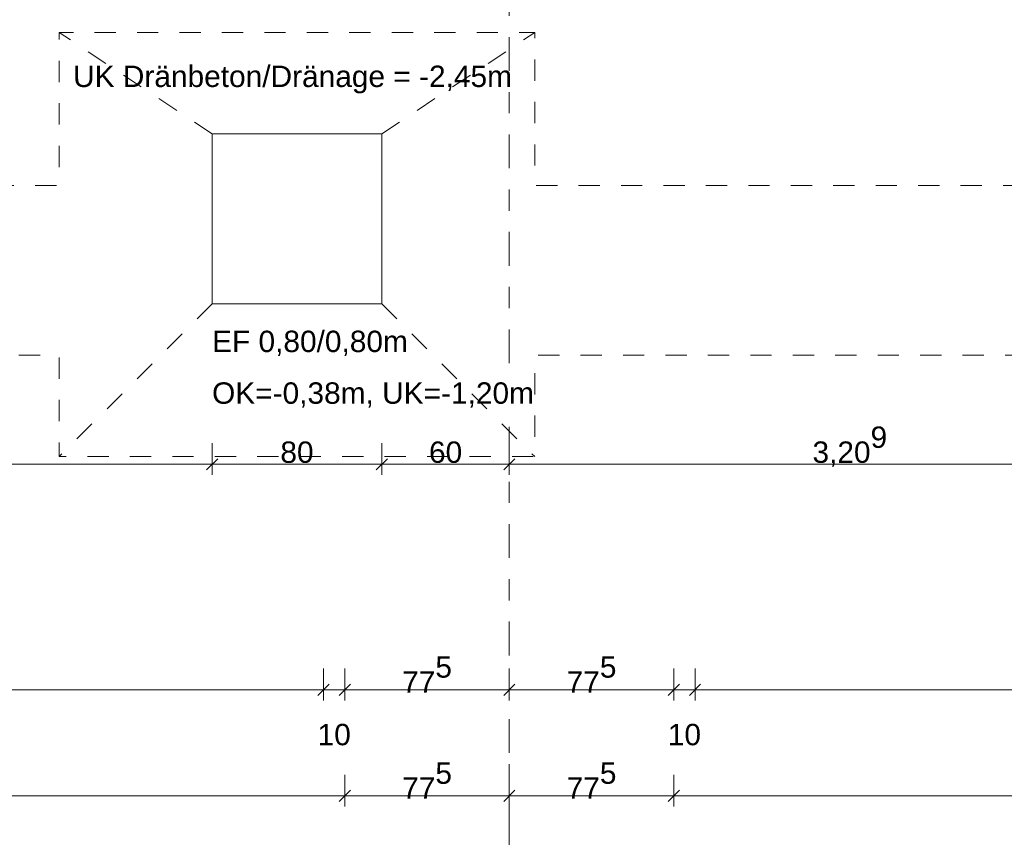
# Model space of a CAD drawing. Header units: metres. Extents: x -273 to 6, y -183 to 13.
# Tile 26 of 256: x -170.13 to -165.49, y -44.47 to -40.62. Entities that reach past the tile are written whole.
import ezdxf

# ---------------------------------------------------------------- set-up
doc = ezdxf.new("R2010")
doc.units = ezdxf.units.M
doc.header["$LTSCALE"] = 0.05
doc.header["$PDMODE"] = 1
doc.header["$PDSIZE"] = -2
for name, pattern in [('ISO-03 Gestrichelt mit Abstand-3', [1.524, 0.6096, -0.9144]), ('ISO-10 Strichpunktlinie', [4.699, 3.048, -0.762, 0.127, -0.762]), ('Linienart-53', [5.291531, 3.175, -1.058062, 0.352704, -0.705764])]:
    doc.linetypes.add(name, pattern=pattern)
doc.layers.get('0').update_dxf_attribs({"lineweight": 25})
for name, color, linetype, lineweight, true_color in [('30 -32 Gründung- 2 Flachgründungen u. Bodenplatten', 7, 'Continuous', 9, 0xff6633), ('70 -72 Beschriftung- 1 Beschriftung allgemein', 7, 'Continuous', 9, 0xff6633), ('70 -76 Bemaßung- 2 Allgemein', 7, 'Continuous', 5, 0x6666cc)]:
    doc.layers.add(name, color=color, linetype=linetype, lineweight=lineweight, true_color=true_color)
doc.layers.add('70 -71 Achsen- 1 Gebäudeachsen', color=7, linetype='Linienart-53', lineweight=18)
doc.layers.add('Keine', color=7, linetype='Continuous', lineweight=9)
doc.styles.add('Arial', font='arial.ttf')
doc.dimstyles.new('k+k_klein', dxfattribs={"dimtxt": 0.100689, "dimasz": 0.05302, "dimexe": 0.05, "dimexo": 0.15, "dimgap": 0.005, "dimtad": 1, "dimdec": 3, "dimtxsty": 'Arial', "dimblk": 'VW_SLASH-2', "dimblk1": 'VW_SLASH-2', "dimblk2": 'VW_SLASH-2', "dimcen": 0, "dimdle": 0.025, "dimadec": 3, "dimazin": 0, "dimtfac": 0.75, "dimtdec": 3, "dimtix": 1, "dimtmove": 0, "dimatfit": 0, "dimldrblk": 'VW_FILLEDARROW', "dimfxl": 0.1, "dimfxlon": 1, "dimfrac": 2, "dimtolj": 1, "dimarcsym": 0})

# ---------------------------------------------------------------- blocks, each defined once
blk = doc.blocks.new('_Achsen (3D)')
at = {"layer": '70 -71 Achsen- 1 Gebäudeachsen', "transparency": 33554687}
blk.add_line((-167.821, 3.8), (-167.821, -46.172), dxfattribs=at)
blk = doc.blocks.new('Gruppe-2097')
at = {"layer": '30 -32 Gründung- 2 Flachgründungen u. Bodenplatten', "flags": 128}
blk.add_lwpolyline([(-169.2214, -41.154), (-168.4214, -41.154), (-168.4214, -41.954), (-169.2214, -41.954)], close=True, dxfattribs=at)
at = {"color": 255}
for points in [[(-169.2214, -42.2163), (-168.293, -42.2163), (-168.293, -42.054), (-169.2214, -42.054)], [(-169.2214, -42.4597), (-167.6971, -42.4597), (-167.6971, -42.2975), (-169.2214, -42.2975)]]:
    blk.add_wipeout(points, dxfattribs=at).dxf.layer = '70 -72 Beschriftung- 1 Beschriftung allgemein'
at = {"layer": '70 -72 Beschriftung- 1 Beschriftung allgemein', "char_height": 0.100689, "attachment_point": 1, "line_spacing_factor": 0.970891, "style": 'Arial'}
for s, insert in [('EF 0,80/0,80m', (-169.2214, -42.0811)), ('OK=-0,38m, UK=-1,20m', (-169.2214, -42.3245))]:
    blk.add_mtext(s, dxfattribs=dict(at, insert=insert))
blk = doc.blocks.new('Gruppe-2490')
at = {"layer": 'Keine', "color": 7, "linetype": 'ISO-03 Gestrichelt mit Abstand-3', "lineweight": 9}
for p, q in [((-169.2214, -41.154), (-169.9414, -40.677)), ((-168.4214, -41.154), (-167.7014, -40.677)), ((-169.2214, -41.954), (-169.9414, -42.674)), ((-168.4214, -41.954), (-167.7014, -42.674))]:
    blk.add_line(p, q, dxfattribs=at)
at = {"layer": 'Keine', "color": 7, "linetype": 'ISO-03 Gestrichelt mit Abstand-3', "lineweight": 9, "flags": 128}
for points in [[(-162.8923, -43.104), (-165.3323, -43.104), (-165.3323, -42.197), (-167.7014, -42.197), (-167.7014, -42.674), (-169.9414, -42.674), (-169.9414, -42.197), (-171.8747, -42.197), (-171.8747, -42.674), (-174.1147, -42.674), (-174.1147, -42.197), (-178.021, -42.197), (-178.021, -20.572), (-177.221, -20.572), (-177.221, -41.397), (-174.1147, -41.397), (-174.1147, -40.677), (-171.8747, -40.677), (-171.8747, -41.397), (-169.9414, -41.397), (-169.9414, -40.677), (-167.7014, -40.677), (-167.7014, -41.397), (-165.3323, -41.397), (-165.3323, -40.004), (-162.8923, -40.004), (-162.8923, -41.397), (-159.876, -41.397), (-159.876, -42.197), (-162.8923, -42.197)], [(-169.2214, -41.154), (-168.4214, -41.154), (-168.4214, -41.954), (-169.2214, -41.954)]]:
    blk.add_lwpolyline(points, close=True, dxfattribs=at)
at = {"layer": '70 -72 Beschriftung- 1 Beschriftung allgemein', "insert": (-168.8423, -40.8329), "char_height": 0.100689, "attachment_point": 2, "line_spacing_factor": 0.96878, "style": 'Arial'}
blk.add_mtext('UK Dränbeton/Dränage = -2,45m ', dxfattribs=at)
blk = doc.blocks.new('_FU_2D LP5 (2D)')
at = {"layer": 'Keine', "color": 8, "linetype": 'ISO-10 Strichpunktlinie', "lineweight": 9, "true_color": 0x777777, "transparency": 33554687}
blk.add_line((-167.82099996, -49.405127), (-167.82099996, -44.23895697), dxfattribs=at)
at = {"layer": '30 -32 Gründung- 2 Flachgründungen u. Bodenplatten', "color": 7}
blk.add_blockref('Gruppe-2097', (0, 0), dxfattribs=at)
at = {"layer": '70 -72 Beschriftung- 1 Beschriftung allgemein', "color": 7}
blk.add_blockref('Gruppe-2490', (0, 0), dxfattribs=at)
blk = doc.blocks.new('VW_SLASH-2')
at = {"color": 0, "linetype": 'ByBlock', "lineweight": -2, "transparency": 16777216}
blk.add_line((0.472, 0), (-1, 0), dxfattribs=at)
at = {"color": 0, "lineweight": 5, "transparency": 16777216, "flags": 128}
blk.add_lwpolyline([(0.5, 0.5), (-0.5, -0.5)], dxfattribs=at)
blk = doc.blocks.new('*D2817')
at = {"layer": '70 -76 Bemaßung- 2 Allgemein', "color": 0, "lineweight": -2}
for p, q in [((-175.421, -45.172), (-175.421, -45.322)), ((-167.821, -45.172), (-167.821, -45.322)), ((-167.874, -45.272), (-175.368, -45.272))]:
    blk.add_line(p, q, dxfattribs=at)
at = {"layer": 'Defpoints', "color": 0}
for p in [(-175.421, -42.294), (-167.821, -42.294), (-175.421, -45.272)]:
    blk.add_point(p, dxfattribs=at)
at = {"layer": '70 -76 Bemaßung- 2 Allgemein', "color": 0, "lineweight": -2, "xscale": 0.05302001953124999, "yscale": 0.05302001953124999, "zscale": 0.05302001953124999, "rotation": 180}
blk.add_blockref('VW_SLASH-2', (-175.421, -45.272), dxfattribs=at)
at = {"layer": '70 -76 Bemaßung- 2 Allgemein', "color": 0, "lineweight": -2, "xscale": 0.05302001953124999, "yscale": 0.05302001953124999, "zscale": 0.05302001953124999}
blk.add_blockref('VW_SLASH-2', (-167.821, -45.272), dxfattribs=at)
at = {"layer": '70 -76 Bemaßung- 2 Allgemein', "color": 0, "insert": (-171.621, -45.2016), "char_height": 0.10069, "attachment_point": 5, "style": 'Arial'}
blk.add_mtext('\\A1;7,60', dxfattribs=at)
blk = doc.blocks.new('VW_FILLEDARROW')
at = {"linetype": 'Continuous', "lineweight": 0, "transparency": 16777216}
blk.add_hatch(color=0, dxfattribs=at).paths.add_polyline_path([(-2.829, 0.758), (0, 0), (-2.829, -0.758)])
at = {"color": 0, "lineweight": 5, "transparency": 16777216, "flags": 128}
blk.add_lwpolyline([(-2.829, 0.758), (0, 0), (-2.829, -0.758)], close=True, dxfattribs=at)
blk = doc.blocks.new('*D2818')
at = {"layer": '70 -76 Bemaßung- 2 Allgemein', "color": 0, "lineweight": -2}
for p, q in [((-167.821, -45.172), (-167.821, -45.322)), ((-160.221, -45.172), (-160.221, -45.322)), ((-160.274, -45.272), (-167.768, -45.272))]:
    blk.add_line(p, q, dxfattribs=at)
at = {"layer": 'Defpoints', "color": 0}
for p in [(-167.821, -42.294), (-160.221, -42.294), (-167.821, -45.272)]:
    blk.add_point(p, dxfattribs=at)
at = {"layer": '70 -76 Bemaßung- 2 Allgemein', "color": 0, "lineweight": -2, "xscale": 0.05302001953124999, "yscale": 0.05302001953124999, "zscale": 0.05302001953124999, "rotation": 180}
blk.add_blockref('VW_SLASH-2', (-167.821, -45.272), dxfattribs=at)
at = {"layer": '70 -76 Bemaßung- 2 Allgemein', "color": 0, "lineweight": -2, "xscale": 0.05302001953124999, "yscale": 0.05302001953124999, "zscale": 0.05302001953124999}
blk.add_blockref('VW_SLASH-2', (-160.221, -45.272), dxfattribs=at)
at = {"layer": '70 -76 Bemaßung- 2 Allgemein', "color": 0, "insert": (-164.021, -45.2016), "char_height": 0.10069, "attachment_point": 5, "style": 'Arial'}
blk.add_mtext('\\A1;7,60', dxfattribs=at)
blk = doc.blocks.new('*D2885')
at = {"layer": '70 -76 Bemaßung- 2 Allgemein', "color": 0, "lineweight": -2}
for p, q in [((-174.646, -44.172), (-174.646, -44.322)), ((-168.596, -44.172), (-168.596, -44.322)), ((-168.649, -44.272), (-174.593, -44.272))]:
    blk.add_line(p, q, dxfattribs=at)
at = {"layer": 'Defpoints', "color": 0}
for p in [(-174.646, -39.347), (-168.596, -39.347), (-174.646, -44.272)]:
    blk.add_point(p, dxfattribs=at)
at = {"layer": '70 -76 Bemaßung- 2 Allgemein', "color": 0, "lineweight": -2, "xscale": 0.05302001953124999, "yscale": 0.05302001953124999, "zscale": 0.05302001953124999, "rotation": 180}
blk.add_blockref('VW_SLASH-2', (-174.646, -44.272), dxfattribs=at)
at = {"layer": '70 -76 Bemaßung- 2 Allgemein', "color": 0, "lineweight": -2, "xscale": 0.05302001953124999, "yscale": 0.05302001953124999, "zscale": 0.05302001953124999}
blk.add_blockref('VW_SLASH-2', (-168.596, -44.272), dxfattribs=at)
at = {"layer": '70 -76 Bemaßung- 2 Allgemein', "color": 0, "insert": (-171.621, -44.2066), "char_height": 0.10069, "attachment_point": 5, "style": 'Arial'}
blk.add_mtext('\\A1;6,05', dxfattribs=at)
blk = doc.blocks.new('*D2886')
at = {"layer": '70 -76 Bemaßung- 2 Allgemein', "color": 0, "lineweight": -2}
for p, q in [((-167.821, -44.122), (-167.821, -44.222)), ((-168.596, -44.172), (-168.596, -44.322)), ((-167.874, -44.272), (-168.543, -44.272))]:
    blk.add_line(p, q, dxfattribs=at)
at = {"layer": 'Defpoints', "color": 0}
for p in [(-168.596, -39.347), (-168.596, -44.272), (-167.821, -44.272)]:
    blk.add_point(p, dxfattribs=at)
at = {"layer": '70 -76 Bemaßung- 2 Allgemein', "color": 0, "lineweight": -2, "xscale": 0.05302001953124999, "yscale": 0.05302001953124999, "zscale": 0.05302001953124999, "rotation": 180}
blk.add_blockref('VW_SLASH-2', (-168.596, -44.272), dxfattribs=at)
at = {"layer": '70 -76 Bemaßung- 2 Allgemein', "color": 0, "lineweight": -2, "xscale": 0.05302001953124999, "yscale": 0.05302001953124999, "zscale": 0.05302001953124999}
blk.add_blockref('VW_SLASH-2', (-167.821, -44.272), dxfattribs=at)
at = {"layer": '70 -76 Bemaßung- 2 Allgemein', "color": 0, "insert": (-168.2085, -44.1998), "char_height": 0.100689, "attachment_point": 5, "style": 'Arial'}
blk.add_mtext('\\A1;77\\S5^ ;', dxfattribs=at)
blk = doc.blocks.new('*D2887')
at = {"layer": '70 -76 Bemaßung- 2 Allgemein', "color": 0, "lineweight": -2}
for p, q in [((-167.046, -44.172), (-167.046, -44.322)), ((-167.099, -44.272), (-167.768, -44.272)), ((-167.821, -44.422), (-167.821, -44.322))]:
    blk.add_line(p, q, dxfattribs=at)
at = {"layer": 'Defpoints', "color": 0}
for p in [(-167.046, -39.347), (-167.821, -44.272), (-167.821, -44.272)]:
    blk.add_point(p, dxfattribs=at)
at = {"layer": '70 -76 Bemaßung- 2 Allgemein', "color": 0, "lineweight": -2, "xscale": 0.05302001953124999, "yscale": 0.05302001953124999, "zscale": 0.05302001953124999, "rotation": 180}
blk.add_blockref('VW_SLASH-2', (-167.821, -44.272), dxfattribs=at)
at = {"layer": '70 -76 Bemaßung- 2 Allgemein', "color": 0, "lineweight": -2, "xscale": 0.05302001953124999, "yscale": 0.05302001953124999, "zscale": 0.05302001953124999}
blk.add_blockref('VW_SLASH-2', (-167.046, -44.272), dxfattribs=at)
at = {"layer": '70 -76 Bemaßung- 2 Allgemein', "color": 0, "insert": (-167.4335, -44.1998), "char_height": 0.100689, "attachment_point": 5, "style": 'Arial'}
blk.add_mtext('\\A1;77\\S5^ ;', dxfattribs=at)
blk = doc.blocks.new('*D2888')
at = {"layer": '70 -76 Bemaßung- 2 Allgemein', "color": 0, "lineweight": -2}
for p, q in [((-167.046, -44.172), (-167.046, -44.322)), ((-160.821, -44.172), (-160.821, -44.322)), ((-160.874, -44.272), (-166.993, -44.272))]:
    blk.add_line(p, q, dxfattribs=at)
at = {"layer": 'Defpoints', "color": 0}
for p in [(-167.046, -39.347), (-160.821, -39.347), (-167.046, -44.272)]:
    blk.add_point(p, dxfattribs=at)
at = {"layer": '70 -76 Bemaßung- 2 Allgemein', "color": 0, "lineweight": -2, "xscale": 0.05302001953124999, "yscale": 0.05302001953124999, "zscale": 0.05302001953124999, "rotation": 180}
blk.add_blockref('VW_SLASH-2', (-167.046, -44.272), dxfattribs=at)
at = {"layer": '70 -76 Bemaßung- 2 Allgemein', "color": 0, "lineweight": -2, "xscale": 0.05302001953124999, "yscale": 0.05302001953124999, "zscale": 0.05302001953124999}
blk.add_blockref('VW_SLASH-2', (-160.821, -44.272), dxfattribs=at)
at = {"layer": '70 -76 Bemaßung- 2 Allgemein', "color": 0, "insert": (-163.9335, -44.1898), "char_height": 0.100689, "attachment_point": 5, "style": 'Arial'}
blk.add_mtext('\\A1;6,22\\S5^ ;', dxfattribs=at)
blk = doc.blocks.new('*D3063')
at = {"layer": '70 -76 Bemaßung- 2 Allgemein', "color": 0, "lineweight": -2}
for p, q in [((-174.546, -43.672), (-174.546, -43.822)), ((-168.696, -43.672), (-168.696, -43.822)), ((-168.749, -43.772), (-174.493, -43.772))]:
    blk.add_line(p, q, dxfattribs=at)
at = {"layer": 'Defpoints', "color": 0}
for p in [(-174.546, -40.322), (-168.696, -40.322), (-174.546, -43.772)]:
    blk.add_point(p, dxfattribs=at)
at = {"layer": '70 -76 Bemaßung- 2 Allgemein', "color": 0, "lineweight": -2, "xscale": 0.05302001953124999, "yscale": 0.05302001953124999, "zscale": 0.05302001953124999, "rotation": 180}
blk.add_blockref('VW_SLASH-2', (-174.546, -43.772), dxfattribs=at)
at = {"layer": '70 -76 Bemaßung- 2 Allgemein', "color": 0, "lineweight": -2, "xscale": 0.05302001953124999, "yscale": 0.05302001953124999, "zscale": 0.05302001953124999}
blk.add_blockref('VW_SLASH-2', (-168.696, -43.772), dxfattribs=at)
at = {"layer": '70 -76 Bemaßung- 2 Allgemein', "color": 0, "insert": (-171.621, -43.7066), "char_height": 0.10069, "attachment_point": 5, "style": 'Arial'}
blk.add_mtext('\\A1;5,85', dxfattribs=at)
blk = doc.blocks.new('*D3064')
at = {"layer": '70 -76 Bemaßung- 2 Allgemein', "color": 0, "lineweight": -2}
for p, q in [((-168.696, -43.672), (-168.696, -43.822)), ((-168.596, -43.672), (-168.596, -43.822)), ((-168.749, -43.772), (-168.802, -43.772)), ((-168.596, -43.772), (-168.696, -43.772)), ((-168.543, -43.772), (-168.49, -43.772))]:
    blk.add_line(p, q, dxfattribs=at)
at = {"layer": 'Defpoints', "color": 0}
for p in [(-168.596, -40.222), (-168.696, -40.322), (-168.696, -43.772)]:
    blk.add_point(p, dxfattribs=at)
at = {"layer": '70 -76 Bemaßung- 2 Allgemein', "color": 0, "lineweight": -2, "xscale": 0.05302001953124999, "yscale": 0.05302001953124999, "zscale": 0.05302001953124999}
blk.add_blockref('VW_SLASH-2', (-168.696, -43.772), dxfattribs=at)
at = {"layer": '70 -76 Bemaßung- 2 Allgemein', "color": 0, "lineweight": -2, "xscale": 0.05302001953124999, "yscale": 0.05302001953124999, "zscale": 0.05302001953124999, "rotation": 180}
blk.add_blockref('VW_SLASH-2', (-168.596, -43.772), dxfattribs=at)
at = {"layer": '70 -76 Bemaßung- 2 Allgemein', "color": 0, "insert": (-168.646, -43.9837), "char_height": 0.10069, "attachment_point": 5, "style": 'Arial'}
blk.add_mtext('\\A1;10', dxfattribs=at)
blk = doc.blocks.new('*D3065')
at = {"layer": '70 -76 Bemaßung- 2 Allgemein', "color": 0, "lineweight": -2}
for p, q in [((-168.596, -43.672), (-168.596, -43.822)), ((-167.821, -43.672), (-167.821, -43.822)), ((-167.874, -43.772), (-168.543, -43.772))]:
    blk.add_line(p, q, dxfattribs=at)
at = {"layer": 'Defpoints', "color": 0}
for p in [(-168.596, -40.222), (-167.821, -40.222), (-168.596, -43.772)]:
    blk.add_point(p, dxfattribs=at)
at = {"layer": '70 -76 Bemaßung- 2 Allgemein', "color": 0, "lineweight": -2, "xscale": 0.05302001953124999, "yscale": 0.05302001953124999, "zscale": 0.05302001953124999, "rotation": 180}
blk.add_blockref('VW_SLASH-2', (-168.596, -43.772), dxfattribs=at)
at = {"layer": '70 -76 Bemaßung- 2 Allgemein', "color": 0, "lineweight": -2, "xscale": 0.05302001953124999, "yscale": 0.05302001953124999, "zscale": 0.05302001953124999}
blk.add_blockref('VW_SLASH-2', (-167.821, -43.772), dxfattribs=at)
at = {"layer": '70 -76 Bemaßung- 2 Allgemein', "color": 0, "insert": (-168.2085, -43.6998), "char_height": 0.100689, "attachment_point": 5, "style": 'Arial'}
blk.add_mtext('\\A1;77\\S5^ ;', dxfattribs=at)
blk = doc.blocks.new('*D3066')
at = {"layer": '70 -76 Bemaßung- 2 Allgemein', "color": 0, "lineweight": -2}
for p, q in [((-167.821, -43.672), (-167.821, -43.822)), ((-167.046, -43.672), (-167.046, -43.822)), ((-167.099, -43.772), (-167.768, -43.772))]:
    blk.add_line(p, q, dxfattribs=at)
at = {"layer": 'Defpoints', "color": 0}
for p in [(-167.821, -40.222), (-167.046, -40.222), (-167.821, -43.772)]:
    blk.add_point(p, dxfattribs=at)
at = {"layer": '70 -76 Bemaßung- 2 Allgemein', "color": 0, "lineweight": -2, "xscale": 0.05302001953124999, "yscale": 0.05302001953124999, "zscale": 0.05302001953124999, "rotation": 180}
blk.add_blockref('VW_SLASH-2', (-167.821, -43.772), dxfattribs=at)
at = {"layer": '70 -76 Bemaßung- 2 Allgemein', "color": 0, "lineweight": -2, "xscale": 0.05302001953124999, "yscale": 0.05302001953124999, "zscale": 0.05302001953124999}
blk.add_blockref('VW_SLASH-2', (-167.046, -43.772), dxfattribs=at)
at = {"layer": '70 -76 Bemaßung- 2 Allgemein', "color": 0, "insert": (-167.4335, -43.6998), "char_height": 0.100689, "attachment_point": 5, "style": 'Arial'}
blk.add_mtext('\\A1;77\\S5^ ;', dxfattribs=at)
blk = doc.blocks.new('*D3067')
at = {"layer": '70 -76 Bemaßung- 2 Allgemein', "color": 0, "lineweight": -2}
for p, q in [((-167.046, -43.672), (-167.046, -43.822)), ((-166.946, -43.672), (-166.946, -43.822)), ((-167.099, -43.772), (-167.152, -43.772)), ((-166.946, -43.772), (-167.046, -43.772)), ((-166.893, -43.772), (-166.84, -43.772))]:
    blk.add_line(p, q, dxfattribs=at)
at = {"layer": 'Defpoints', "color": 0}
for p in [(-167.046, -40.222), (-166.946, -40.322), (-167.046, -43.772)]:
    blk.add_point(p, dxfattribs=at)
at = {"layer": '70 -76 Bemaßung- 2 Allgemein', "color": 0, "lineweight": -2, "xscale": 0.05302001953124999, "yscale": 0.05302001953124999, "zscale": 0.05302001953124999}
blk.add_blockref('VW_SLASH-2', (-167.046, -43.772), dxfattribs=at)
at = {"layer": '70 -76 Bemaßung- 2 Allgemein', "color": 0, "lineweight": -2, "xscale": 0.05302001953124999, "yscale": 0.05302001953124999, "zscale": 0.05302001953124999, "rotation": 180}
blk.add_blockref('VW_SLASH-2', (-166.946, -43.772), dxfattribs=at)
at = {"layer": '70 -76 Bemaßung- 2 Allgemein', "color": 0, "insert": (-166.996, -43.9837), "char_height": 0.10069, "attachment_point": 5, "style": 'Arial'}
blk.add_mtext('\\A1;10', dxfattribs=at)
blk = doc.blocks.new('*D3068')
at = {"layer": '70 -76 Bemaßung- 2 Allgemein', "color": 0, "lineweight": -2}
for p, q in [((-166.946, -43.672), (-166.946, -43.822)), ((-160.921, -43.672), (-160.921, -43.822)), ((-160.974, -43.772), (-166.893, -43.772))]:
    blk.add_line(p, q, dxfattribs=at)
at = {"layer": 'Defpoints', "color": 0}
for p in [(-160.921, -40.147), (-166.946, -40.322), (-166.946, -43.772)]:
    blk.add_point(p, dxfattribs=at)
at = {"layer": '70 -76 Bemaßung- 2 Allgemein', "color": 0, "lineweight": -2, "xscale": 0.05302001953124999, "yscale": 0.05302001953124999, "zscale": 0.05302001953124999, "rotation": 180}
blk.add_blockref('VW_SLASH-2', (-166.946, -43.772), dxfattribs=at)
at = {"layer": '70 -76 Bemaßung- 2 Allgemein', "color": 0, "lineweight": -2, "xscale": 0.05302001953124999, "yscale": 0.05302001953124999, "zscale": 0.05302001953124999}
blk.add_blockref('VW_SLASH-2', (-160.921, -43.772), dxfattribs=at)
at = {"layer": '70 -76 Bemaßung- 2 Allgemein', "color": 0, "insert": (-163.9335, -43.6898), "char_height": 0.100689, "attachment_point": 5, "style": 'Arial'}
blk.add_mtext('\\A1;6,02\\S5^ ;', dxfattribs=at)
blk = doc.blocks.new('*D4166')
at = {"layer": '70 -76 Bemaßung- 2 Allgemein', "color": 0, "lineweight": -2}
for p, q in [((-172.5947, -42.6103), (-172.5947, -42.7603)), ((-169.2214, -42.6103), (-169.2214, -42.7603)), ((-169.2744, -42.7103), (-172.5417, -42.7103))]:
    blk.add_line(p, q, dxfattribs=at)
at = {"layer": 'Defpoints', "color": 0}
for p in [(-172.5947, -41.154), (-169.2214, -41.154), (-172.5947, -42.7103)]:
    blk.add_point(p, dxfattribs=at)
at = {"layer": '70 -76 Bemaßung- 2 Allgemein', "color": 0, "lineweight": -2, "xscale": 0.05302001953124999, "yscale": 0.05302001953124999, "zscale": 0.05302001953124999, "rotation": 180}
blk.add_blockref('VW_SLASH-2', (-172.5947, -42.7103), dxfattribs=at)
at = {"layer": '70 -76 Bemaßung- 2 Allgemein', "color": 0, "lineweight": -2, "xscale": 0.05302001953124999, "yscale": 0.05302001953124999, "zscale": 0.05302001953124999}
blk.add_blockref('VW_SLASH-2', (-169.2214, -42.7103), dxfattribs=at)
at = {"layer": '70 -76 Bemaßung- 2 Allgemein', "color": 0, "insert": (-170.908, -42.6272), "char_height": 0.100689, "attachment_point": 5, "style": 'Arial'}
blk.add_mtext('\\A1;3,37\\S3^ ;', dxfattribs=at)
blk = doc.blocks.new('*D4167')
at = {"layer": '70 -76 Bemaßung- 2 Allgemein', "color": 0, "lineweight": -2}
for p, q in [((-169.2214, -42.6103), (-169.2214, -42.7603)), ((-168.4214, -42.6103), (-168.4214, -42.7603)), ((-168.4744, -42.7103), (-169.1684, -42.7103))]:
    blk.add_line(p, q, dxfattribs=at)
at = {"layer": 'Defpoints', "color": 0}
for p in [(-169.2214, -41.154), (-168.4214, -41.154), (-169.2214, -42.7103)]:
    blk.add_point(p, dxfattribs=at)
at = {"layer": '70 -76 Bemaßung- 2 Allgemein', "color": 0, "lineweight": -2, "xscale": 0.05302001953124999, "yscale": 0.05302001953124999, "zscale": 0.05302001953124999, "rotation": 180}
blk.add_blockref('VW_SLASH-2', (-169.2214, -42.7103), dxfattribs=at)
at = {"layer": '70 -76 Bemaßung- 2 Allgemein', "color": 0, "lineweight": -2, "xscale": 0.05302001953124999, "yscale": 0.05302001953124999, "zscale": 0.05302001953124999}
blk.add_blockref('VW_SLASH-2', (-168.4214, -42.7103), dxfattribs=at)
at = {"layer": '70 -76 Bemaßung- 2 Allgemein', "color": 0, "insert": (-168.8214, -42.6539), "char_height": 0.10069, "attachment_point": 5, "style": 'Arial'}
blk.add_mtext('\\A1;80', dxfattribs=at)
blk = doc.blocks.new('*D4168')
at = {"layer": '70 -76 Bemaßung- 2 Allgemein', "color": 0, "lineweight": -2}
for p, q in [((-168.4214, -42.6103), (-168.4214, -42.7603)), ((-167.821, -42.6103), (-167.821, -42.7603)), ((-167.874, -42.7103), (-168.3684, -42.7103))]:
    blk.add_line(p, q, dxfattribs=at)
at = {"layer": 'Defpoints', "color": 0}
for p in [(-168.4214, -41.154), (-167.821, -41.2806), (-168.4214, -42.7103)]:
    blk.add_point(p, dxfattribs=at)
at = {"layer": '70 -76 Bemaßung- 2 Allgemein', "color": 0, "lineweight": -2, "xscale": 0.05302001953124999, "yscale": 0.05302001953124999, "zscale": 0.05302001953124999, "rotation": 180}
blk.add_blockref('VW_SLASH-2', (-168.4214, -42.7103), dxfattribs=at)
at = {"layer": '70 -76 Bemaßung- 2 Allgemein', "color": 0, "lineweight": -2, "xscale": 0.05302001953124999, "yscale": 0.05302001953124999, "zscale": 0.05302001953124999}
blk.add_blockref('VW_SLASH-2', (-167.821, -42.7103), dxfattribs=at)
at = {"layer": '70 -76 Bemaßung- 2 Allgemein', "color": 0, "insert": (-168.1212, -42.6539), "char_height": 0.10069, "attachment_point": 5, "style": 'Arial'}
blk.add_mtext('\\A1;60', dxfattribs=at)
blk = doc.blocks.new('*D4169')
at = {"layer": '70 -76 Bemaßung- 2 Allgemein', "color": 0, "lineweight": -2}
for p, q in [((-167.821, -42.6103), (-167.821, -42.7603)), ((-164.6123, -42.6103), (-164.6123, -42.7603)), ((-164.6653, -42.7103), (-167.768, -42.7103))]:
    blk.add_line(p, q, dxfattribs=at)
at = {"layer": 'Defpoints', "color": 0}
for p in [(-164.6123, -40.004), (-167.821, -41.2806), (-167.821, -42.7103)]:
    blk.add_point(p, dxfattribs=at)
at = {"layer": '70 -76 Bemaßung- 2 Allgemein', "color": 0, "lineweight": -2, "xscale": 0.05302001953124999, "yscale": 0.05302001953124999, "zscale": 0.05302001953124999, "rotation": 180}
blk.add_blockref('VW_SLASH-2', (-167.821, -42.7103), dxfattribs=at)
at = {"layer": '70 -76 Bemaßung- 2 Allgemein', "color": 0, "lineweight": -2, "xscale": 0.05302001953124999, "yscale": 0.05302001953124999, "zscale": 0.05302001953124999}
blk.add_blockref('VW_SLASH-2', (-164.6123, -42.7103), dxfattribs=at)
at = {"layer": '70 -76 Bemaßung- 2 Allgemein', "color": 0, "insert": (-166.2167, -42.6272), "char_height": 0.100689, "attachment_point": 5, "style": 'Arial'}
blk.add_mtext('\\A1;3,20\\S9^ ;', dxfattribs=at)
blk = doc.blocks.new('Gruppe-2780')
at = {"layer": '70 -76 Bemaßung- 2 Allgemein'}
for p1, p2, picture, middle in [((-167.82099996, -42.29404198), (-175.42099996, -42.29404198), '*D2817', (-171.62099996, -45.20157844)), ((-160.22099996, -42.29404198), (-167.82099996, -42.29404198), '*D2818', (-164.02099996, -45.20157844))]:
    dim = blk.add_aligned_dim(p1=p1, p2=p2, distance=2.978, text='7,60', dimstyle='k+k_klein', override={"dimtxt": 0.100689, "dimgap": 0.01, "dimdec": 8, "dimpost": '<>', "dimtxsty": 'Arial', "dimtmove": 2}, dxfattribs=at)
    dim.commit()
    dim.dimension.update_dxf_attribs({"geometry": picture, "text_midpoint": middle})
blk = doc.blocks.new('Gruppe-2787')
at = {"layer": '70 -76 Bemaßung- 2 Allgemein'}
for base, p1, p2, text, picture, middle in [((-174.64599996, -44.27204198), (-168.59599996, -39.34704198), (-174.64599996, -39.34704198), '6,05', '*D2885', (-171.62099996, -44.20657844)), ((-168.59599996, -44.27204198), (-167.82099996, -44.27204198), (-168.59599996, -39.34704198), '77\\S5^ ;', '*D2886', (-168.20849996, -44.19976518)), ((-167.82099996, -44.27204198), (-167.04599996, -39.34704198), (-167.82099996, -44.27204198), '77\\S5^ ;', '*D2887', (-167.43349996, -44.19976518)), ((-167.04599996, -44.27204198), (-160.82099996, -39.34704198), (-167.04599996, -39.34704198), '6,22\\S5^ ;', '*D2888', (-163.93349996, -44.18984735))]:
    dim = blk.add_linear_dim(base=base, p1=p1, p2=p2, text=text, dimstyle='k+k_klein', override={"dimtxt": 0.100689, "dimgap": 0.005, "dimdec": 8, "dimpost": '<>', "dimtxsty": 'Arial', "dimtmove": 2}, dxfattribs=at)
    dim.commit()
    dim.dimension.update_dxf_attribs({"geometry": picture, "text_midpoint": middle})
blk = doc.blocks.new('Gruppe-2791')
at = {"layer": '70 -76 Bemaßung- 2 Allgemein'}
for base, p1, p2, text, override, picture, middle in [((-166.94599996, -43.77204198), (-160.92099996, -40.14704198), (-166.94599996, -40.32204198), '6,02\\S5^ ;', {"dimtxt": 0.100689, "dimgap": 0.005, "dimdec": 8, "dimpost": '<>', "dimtxsty": 'Arial', "dimtmove": 2}, '*D3068', (-163.93349996, -43.68984735)), ((-168.69599996, -43.77204198), (-168.59599996, -40.22204198), (-168.69599996, -40.32204198), '10', {"dimtxt": 0.100689, "dimgap": 0.005, "dimdec": 8, "dimpost": '<>', "dimtxsty": 'Arial', "dimtix": 0, "dimtmove": 2}, '*D3064', (-168.64599996, -43.98374666)), ((-168.59599996, -43.77204198), (-167.82099996, -40.22204198), (-168.59599996, -40.22204198), '77\\S5^ ;', {"dimtxt": 0.100689, "dimgap": 0.005, "dimdec": 8, "dimpost": '<>', "dimtxsty": 'Arial', "dimtmove": 2}, '*D3065', (-168.20849996, -43.69976518)), ((-167.82099996, -43.77204198), (-167.04599996, -40.22204198), (-167.82099996, -40.22204198), '77\\S5^ ;', {"dimtxt": 0.100689, "dimgap": 0.005, "dimdec": 8, "dimpost": '<>', "dimtxsty": 'Arial', "dimtmove": 2}, '*D3066', (-167.43349996, -43.69976518)), ((-167.04599996, -43.77204198), (-166.94599996, -40.32204198), (-167.04599996, -40.22204198), '10', {"dimtxt": 0.100689, "dimgap": 0.005, "dimdec": 8, "dimpost": '<>', "dimtxsty": 'Arial', "dimtix": 0, "dimtmove": 2}, '*D3067', (-166.99599996, -43.98374666)), ((-174.54599996, -43.77204198), (-168.69599996, -40.32204198), (-174.54599996, -40.32204198), '5,85', {"dimtxt": 0.100689, "dimgap": 0.005, "dimdec": 8, "dimpost": '<>', "dimtxsty": 'Arial', "dimtmove": 2}, '*D3063', (-171.62099996, -43.70657844))]:
    dim = blk.add_linear_dim(base=base, p1=p1, p2=p2, text=text, dimstyle='k+k_klein', override=override, dxfattribs=at)
    dim.commit()
    dim.dimension.update_dxf_attribs({"geometry": picture, "text_midpoint": middle})
blk = doc.blocks.new('Gruppe-2962')
at = {"layer": '70 -76 Bemaßung- 2 Allgemein'}
for base, p1, p2, text, picture, middle in [((-167.821, -42.7103), (-164.6123, -40.004), (-167.821, -41.2806), '3,20\\S9^ ;', '*D4169', (-166.2167, -42.6272)), ((-172.5947, -42.7103), (-169.2214, -41.154), (-172.5947, -41.154), '3,37\\S3^ ;', '*D4166', (-170.908, -42.6272)), ((-169.2214, -42.7103), (-168.4214, -41.154), (-169.2214, -41.154), '80', '*D4167', (-168.8214, -42.6539)), ((-168.4214, -42.7103), (-167.821, -41.2806), (-168.4214, -41.154), '60', '*D4168', (-168.1212, -42.6539))]:
    dim = blk.add_linear_dim(base=base, p1=p1, p2=p2, text=text, dimstyle='k+k_klein', override={"dimtxt": 0.100689, "dimgap": 0.005, "dimpost": '<>', "dimtxsty": 'Arial', "dimtmove": 2}, dxfattribs=at)
    dim.commit()
    dim.dimension.update_dxf_attribs({"geometry": picture, "text_midpoint": middle})
blk = doc.blocks.new('_FU_2D Bemaßung_ Beschriftung (3D)')
at = {"layer": '70 -76 Bemaßung- 2 Allgemein'}
for name in ['Gruppe-2787', 'Gruppe-2962', 'Gruppe-2791', 'Gruppe-2780']:
    blk.add_blockref(name, (0, 0), dxfattribs=at)

msp = doc.modelspace()

# ---------------------------------------------------------------- block references
at = {"layer": 'Keine', "color": 1}
msp.add_blockref('_Achsen (3D)', (0, 0), dxfattribs=at)

# ---------------------------------------------------------------- next in the draw order: block references
msp.add_blockref('_FU_2D LP5 (2D)', (0, 0), dxfattribs=at)

# ---------------------------------------------------------------- next in the draw order: block references
msp.add_blockref('_FU_2D Bemaßung_ Beschriftung (3D)', (0, 0), dxfattribs=at)

doc.saveas('drawing.dxf')
